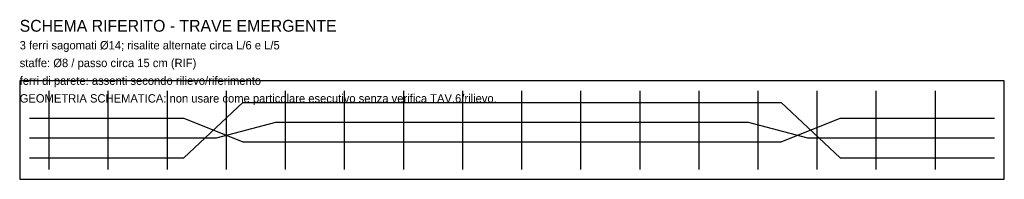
# Model space of a CAD drawing. Header units: metres. Extents: x 1000 to 11000, y 1800 to 3422.
import ezdxf

# ---------------------------------------------------------------- set-up
doc = ezdxf.new("R2010")
doc.units = ezdxf.units.M
for name, color, linetype in [('S-BEAM', 8, 'Continuous'), ('S-REBAR-RIF', 6, 'Continuous'), ('S-STIRRUP-RIF', 5, 'Continuous'), ('S-TEXT', 7, 'Continuous'), ('S-VER', 1, 'Continuous')]:
    doc.layers.add(name, color=color, linetype=linetype)

msp = doc.modelspace()

# ---------------------------------------------------------------- linework, layer by layer
at = {"layer": 'S-BEAM'}
msp.add_lwpolyline([(1000, 1800), (11000, 1800), (11000, 2800), (1000, 2800)], close=True, dxfattribs=at)
at = {"layer": 'S-REBAR-RIF'}
for points in [[(1100, 2020), (2667, 2020), (3267, 2580), (8733, 2580), (9333, 2020), (10900, 2020)], [(1100, 2420), (2667, 2420), (3267, 2180), (8733, 2180), (9333, 2420), (10900, 2420)], [(1100, 2220), (3000, 2220), (3600, 2380), (8400, 2380), (9000, 2220), (10900, 2220)]]:
    msp.add_lwpolyline(points, dxfattribs=at)
at = {"layer": 'S-STIRRUP-RIF'}
for points in [[(1300, 1900), (1300, 2700)], [(1900, 1900), (1900, 2700)], [(2500, 1900), (2500, 2700)], [(3100, 1900), (3100, 2700)], [(3700, 1900), (3700, 2700)], [(4300, 1900), (4300, 2700)], [(4900, 1900), (4900, 2700)], [(5500, 1900), (5500, 2700)], [(6100, 1900), (6100, 2700)], [(6700, 1900), (6700, 2700)], [(7300, 1900), (7300, 2700)], [(7900, 1900), (7900, 2700)], [(8500, 1900), (8500, 2700)], [(9100, 1900), (9100, 2700)], [(9700, 1900), (9700, 2700)], [(10300, 1900), (10300, 2700)]]:
    msp.add_lwpolyline(points, dxfattribs=at)

# ---------------------------------------------------------------- texts
at = {"layer": 'S-TEXT'}
for s, height, p in [('SCHEMA RIFERITO - TRAVE EMERGENTE', 120, (1000, 3300)), ('3 ferri sagomati Ø14; risalite alternate circa L/6 e L/5', 85, (1000, 3120)), ('staffe: Ø8 / passo circa 15 cm (RIF)', 85, (1000, 2940)), ('ferri di parete: assenti secondo rilievo/riferimento', 85, (1000, 2760))]:
    msp.add_text(s, height=height, dxfattribs=at).set_placement(p)
at = {"layer": 'S-VER'}
msp.add_text('GEOMETRIA SCHEMATICA: non usare come particolare esecutivo senza verifica TAV.6/rilievo.', height=85, dxfattribs=at).set_placement((1000, 2580))

doc.saveas('drawing.dxf')
